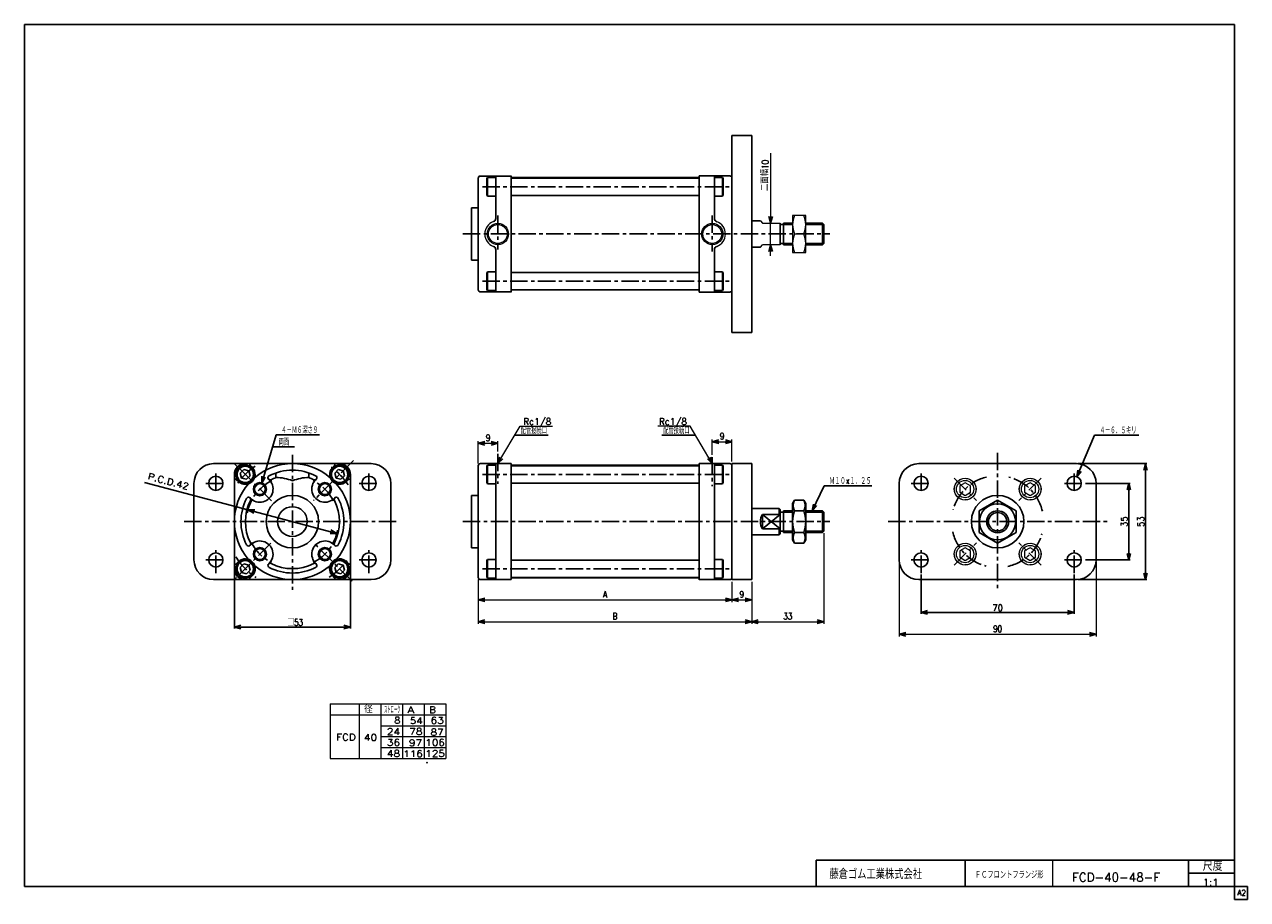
# Model space of a CAD drawing. Header units: millimetres. Extents: x -272 to 287, y -200 to 200.
import ezdxf
from ezdxf.enums import TextEntityAlignment as Align

# ---------------------------------------------------------------- set-up
doc = ezdxf.new("R2010")
doc.units = ezdxf.units.MM
doc.header["$LTSCALE"] = 0.25
doc.header["$PDSIZE"] = 1
doc.linetypes.add('CENTER', pattern=[50.8, 31.75, -6.35, 6.35, -6.35])
doc.linetypes.add('DASHED', pattern=[19.05, 12.7, -6.35])
doc.layers.add('Layer0001', color=7, linetype='Continuous')
doc.layers.add('ZUWAKU', color=7, linetype='Continuous')
doc.styles.add('FdaStyle0', font='txt.shx', dxfattribs={"width": 0.8, "bigfont": 'bigfont'})
doc.dimstyles.new('DaDimRotatedStyle', dxfattribs={"dimtxt": 3, "dimasz": 3.000002, "dimexe": 1, "dimexo": 1, "dimgap": 1, "dimtad": 3, "dimdsep": 46, "dimtxsty": 'FdaStyle0', "dimblk1": 'OPEN30', "dimblk2": 'OPEN30', "dimsah": 1, "dimcen": 0.09, "dimclrd": 4, "dimclre": 4, "dimclrt": 4, "dimadec": 0, "dimazin": 2, "dimtfac": 1, "dimtdec": 4, "dimtmove": 0, "dimatfit": 0, "dimfxl": 1, "dimarcsym": 0})

# ---------------------------------------------------------------- blocks, each defined once
blk = doc.blocks.new('_OPEN30')
at = {"color": 0, "linetype": 'ByBlock', "lineweight": -2}
for p, q in [((-1, 0.267949), (0, 0)), ((0, 0), (-1, -0.267949)), ((0, 0), (-1, 0))]:
    blk.add_line(p, q, dxfattribs=at)
blk = doc.blocks.new('*D1')
at = {"color": 4, "linetype": 'Continuous', "lineweight": 13}
for p, q in [((127.78, -45.75), (127.78, -79.75)), ((217.78, -45.75), (217.78, -79.75)), ((127.78, -78.75), (217.78, -78.75))]:
    blk.add_line(p, q, dxfattribs=at)
at = {"color": 4, "xscale": 3.000002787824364, "yscale": 2.999989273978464}
for p, rotation in [((127.78, -78.75), 180), ((217.78, -78.75), 360)]:
    blk.add_blockref('_OPEN30', p, dxfattribs=dict(at, rotation=rotation))
at = {"color": 4, "insert": (172.78, -77.75), "char_height": 3, "width": 9.75, "attachment_point": 8, "style": 'FdaStyle0'}
blk.add_mtext('\\T1.00;90', dxfattribs=at)
blk = doc.blocks.new('DC_GROUP_Φ40_1')
at = {"color": 4, "linetype": 'Continuous', "lineweight": 13}
for p, q in [((85.06, 112.72), (79.06, 112.72)), ((79.06, 112.72), (79.06, 95.72)), ((85.06, 95.72), (85.06, 112.72)), ((79.96, 104.22), (84.17, 104.22)), ((79.06, 95.72), (85.06, 95.72))]:
    blk.add_line(p, q, dxfattribs=at)
for centre, start, end in [((89.51, 108.47), 156.0093, 203.9907), ((74.62, 108.47), 336.0093, 23.9907), ((89.51, 99.97), 156.0093, 203.9907), ((74.62, 99.97), 336.0093, 23.9907)]:
    blk.add_arc(centre, 10.45, start, end, dxfattribs=at)
blk = doc.blocks.new('DA_IMAGEDIMGROUP_1')
at = {"color": 4, "linetype": 'Continuous', "lineweight": 13}
for p, q in [((69.04, 141.1), (69.04, 109.22)), ((69.04, 99.22), (69.04, 109.22)), ((69.04, 94.22), (69.04, 99.22))]:
    blk.add_line(p, q, dxfattribs=at)
at = {"color": 4, "xscale": 3.000002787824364, "yscale": 2.999989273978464}
for p, rotation in [((69.04, 109.22), 270), ((69.04, 99.22), 90)]:
    blk.add_blockref('_OPEN30', p, dxfattribs=dict(at, rotation=rotation))
at = {"color": 4, "insert": (68.04, 123.87), "char_height": 3, "width": 18.75, "attachment_point": 7, "rotation": 90, "style": 'FdaStyle0'}
blk.add_mtext('\\T1.00;二面幅10', dxfattribs=at)
blk = doc.blocks.new('*D4')
at = {"color": 4, "linetype": 'Continuous', "lineweight": 13}
for p, q in [((-64.63, -0.75), (-64.63, 9.57)), ((-64.63, 8.57), (-55.63, 8.57)), ((-55.63, 4.78), (-55.63, 9.57))]:
    blk.add_line(p, q, dxfattribs=at)
at = {"color": 4, "xscale": 3.000002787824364, "yscale": 2.999989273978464}
for p, rotation in [((-64.63, 8.57), 180), ((-55.63, 8.57), 360)]:
    blk.add_blockref('_OPEN30', p, dxfattribs=dict(at, rotation=rotation))
at = {"color": 4, "insert": (-60.13, 9.57), "char_height": 3, "width": 7.5, "attachment_point": 8, "style": 'FdaStyle0'}
blk.add_mtext('\\T1.00;9', dxfattribs=at)
blk = doc.blocks.new('*D5')
at = {"color": 4, "linetype": 'Continuous', "lineweight": 13}
for p, q in [((42.37, 3.22), (42.37, 10.27)), ((42.37, 9.27), (51.37, 9.27)), ((51.37, 0.25), (51.37, 10.27))]:
    blk.add_line(p, q, dxfattribs=at)
at = {"color": 4, "xscale": 3.000002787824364, "yscale": 2.999989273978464}
for p, rotation in [((42.37, 9.27), 180), ((51.37, 9.27), 360)]:
    blk.add_blockref('_OPEN30', p, dxfattribs=dict(at, rotation=rotation))
at = {"color": 4, "insert": (46.87, 10.27), "char_height": 3, "width": 7.5, "attachment_point": 8, "style": 'FdaStyle0'}
blk.add_mtext('\\T1.00;9', dxfattribs=at)
blk = doc.blocks.new('*D6')
at = {"color": 4, "linetype": 'Continuous', "lineweight": 13}
for p, q in [((-64.63, -53.75), (-64.63, -64)), ((51.37, -54.75), (51.37, -64)), ((-64.63, -63), (51.37, -63))]:
    blk.add_line(p, q, dxfattribs=at)
at = {"color": 4, "xscale": 3.000002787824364, "yscale": 2.999989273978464}
for p, rotation in [((-64.63, -63), 180), ((51.37, -63), 360)]:
    blk.add_blockref('_OPEN30', p, dxfattribs=dict(at, rotation=rotation))
at = {"color": 4, "insert": (-6.63, -62), "char_height": 3, "width": 7.5, "attachment_point": 8, "style": 'FdaStyle0'}
blk.add_mtext('\\T1.00;A', dxfattribs=at)
blk = doc.blocks.new('*D7')
at = {"color": 4, "linetype": 'Continuous', "lineweight": 13}
for p, q in [((51.37, -54.75), (51.37, -64)), ((60.37, -54.75), (60.37, -64)), ((51.37, -63), (60.37, -63))]:
    blk.add_line(p, q, dxfattribs=at)
at = {"color": 4, "xscale": 3.000002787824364, "yscale": 2.999989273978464}
for p, rotation in [((51.37, -63), 180), ((60.37, -63), 360)]:
    blk.add_blockref('_OPEN30', p, dxfattribs=dict(at, rotation=rotation))
at = {"color": 4, "insert": (55.87, -62), "char_height": 3, "width": 7.5, "attachment_point": 8, "style": 'FdaStyle0'}
blk.add_mtext('\\T1.00;9', dxfattribs=at)
blk = doc.blocks.new('*D8')
at = {"color": 4, "linetype": 'Continuous', "lineweight": 13}
for p, q in [((-64.63, -53.75), (-64.63, -74)), ((60.37, -54.75), (60.37, -74)), ((-64.63, -73), (60.37, -73))]:
    blk.add_line(p, q, dxfattribs=at)
at = {"color": 4, "xscale": 3.000002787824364, "yscale": 2.999989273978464}
for p, rotation in [((-64.63, -73), 180), ((60.37, -73), 360)]:
    blk.add_blockref('_OPEN30', p, dxfattribs=dict(at, rotation=rotation))
at = {"color": 4, "insert": (-2.13, -72), "char_height": 3, "width": 7.5, "attachment_point": 8, "style": 'FdaStyle0'}
blk.add_mtext('\\T1.00;B', dxfattribs=at)
blk = doc.blocks.new('*D9')
at = {"color": 4, "linetype": 'Continuous', "lineweight": 13}
for p, q in [((93.37, -32.55), (93.37, -74)), ((60.37, -54.75), (60.37, -74)), ((60.37, -73), (93.37, -73))]:
    blk.add_line(p, q, dxfattribs=at)
at = {"color": 4, "xscale": 3.000002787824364, "yscale": 2.999989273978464}
for p, rotation in [((60.37, -73), 180), ((93.37, -73), 360)]:
    blk.add_blockref('_OPEN30', p, dxfattribs=dict(at, rotation=rotation))
at = {"color": 4, "insert": (76.87, -72), "char_height": 3, "width": 11.25, "attachment_point": 8, "style": 'FdaStyle0'}
blk.add_mtext('\\T1.00;33', dxfattribs=at)
blk = doc.blocks.new('DC_GROUP_Φ40_2')
at = {"color": 4, "linetype": 'Continuous', "lineweight": 13}
for p, q in [((157.93, -9.52), (155.43, -10.96)), ((155.43, -10.96), (155.43, -13.85)), ((160.43, -10.96), (157.93, -9.52)), ((160.43, -13.85), (160.43, -10.96)), ((155.43, -13.85), (157.93, -15.29)), ((157.93, -15.29), (160.43, -13.85))]:
    blk.add_line(p, q, dxfattribs=at)
for radius in [5, 3.96]:
    blk.add_circle((157.93, -12.4), radius, dxfattribs=at)
at = {"color": 4, "linetype": 'DASHED', "lineweight": 13}
blk.add_circle((157.93, -12.4), 4.95, dxfattribs=at)
blk = doc.blocks.new('DC_GROUP_Φ40_3')
at = {"color": 4, "linetype": 'Continuous', "lineweight": 13}
for p, q in [((157.93, -39.21), (155.43, -40.66)), ((155.43, -40.66), (155.43, -43.55)), ((155.43, -43.55), (157.93, -44.99)), ((160.43, -40.66), (157.93, -39.21)), ((157.93, -44.99), (160.43, -43.55)), ((160.43, -43.55), (160.43, -40.66))]:
    blk.add_line(p, q, dxfattribs=at)
for radius in [5, 3.96]:
    blk.add_circle((157.93, -42.1), radius, dxfattribs=at)
at = {"color": 4, "linetype": 'DASHED', "lineweight": 13}
blk.add_circle((157.93, -42.1), 4.95, dxfattribs=at)
blk = doc.blocks.new('DC_GROUP_Φ40_4')
at = {"color": 4, "linetype": 'Continuous', "lineweight": 13}
for p, q in [((187.63, -39.21), (185.13, -40.66)), ((185.13, -40.66), (185.13, -43.55)), ((185.13, -43.55), (187.63, -44.99)), ((190.13, -40.66), (187.63, -39.21)), ((187.63, -44.99), (190.13, -43.55)), ((190.13, -43.55), (190.13, -40.66))]:
    blk.add_line(p, q, dxfattribs=at)
for radius in [5, 3.96]:
    blk.add_circle((187.63, -42.1), radius, dxfattribs=at)
at = {"color": 4, "linetype": 'DASHED', "lineweight": 13}
blk.add_circle((187.63, -42.1), 4.95, dxfattribs=at)
blk = doc.blocks.new('DC_GROUP_Φ40_5')
at = {"color": 4, "linetype": 'Continuous', "lineweight": 13}
for p, q in [((187.63, -9.52), (185.13, -10.96)), ((185.13, -10.96), (185.13, -13.85)), ((190.13, -10.96), (187.63, -9.52)), ((190.13, -13.85), (190.13, -10.96)), ((185.13, -13.85), (187.63, -15.29)), ((187.63, -15.29), (190.13, -13.85))]:
    blk.add_line(p, q, dxfattribs=at)
for radius in [5, 3.96]:
    blk.add_circle((187.63, -12.4), radius, dxfattribs=at)
at = {"color": 4, "linetype": 'DASHED', "lineweight": 13}
blk.add_circle((187.63, -12.4), 4.95, dxfattribs=at)

msp = doc.modelspace()

# ---------------------------------------------------------------- linework, layer by layer
at = {"color": 4, "linetype": 'Continuous', "lineweight": 25}
for p, q in [((51.371, 59.222), (51.371, 149.222)), ((51.371, 149.222), (60.371, 149.222)), ((60.371, 149.222), (60.371, 59.222)), ((-60.629, 129.523), (-60.329, 130.042)), ((-60.629, 122.062), (-60.629, 129.523)), ((-60.329, 121.542), (-60.329, 130.042)), ((-56.629, 130.042), (-60.329, 130.042)), ((-56.629, 111.293), (-56.629, 130.722)), ((-49.629, 104.322), (-49.629, 130.748)), ((-49.629, 129.792), (36.371, 129.792)), ((36.371, 104.322), (36.371, 130.748)), ((43.371, 111.268), (43.371, 130.748)), ((43.371, 130.042), (47.071, 130.042)), ((47.071, 121.542), (47.071, 130.042)), ((47.371, 129.523), (47.071, 130.042)), ((47.371, 122.062), (47.371, 129.523)), ((-60.329, 121.542), (-60.629, 122.062)), ((-56.629, 121.542), (-60.329, 121.542)), ((-49.629, 121.792), (36.371, 121.792)), ((43.371, 121.542), (47.071, 121.542)), ((47.071, 121.542), (47.371, 122.062)), ((60.371, 110.222), (64.371, 110.222)), ((73.371, 99.222), (73.371, 109.222)), ((73.371, 108.522), (74.871, 108.522)), ((74.871, 109.222), (79.063, 109.222)), ((74.871, 109.222), (74.871, 99.217)), ((74.871, 108.522), (79.063, 108.522)), ((85.063, 109.222), (92.671, 109.222)), ((85.063, 108.522), (93.371, 108.522)), ((92.671, 109.222), (93.371, 108.522)), ((92.671, 109.222), (92.671, 99.222)), ((93.371, 108.522), (93.371, 99.922)), ((-49.629, 104.123), (-49.629, 77.697)), ((36.371, 104.123), (36.371, 77.649)), ((-56.629, 97.151), (-56.629, 77.722)), ((43.371, 97.126), (43.371, 77.697)), ((60.371, 98.222), (64.371, 98.222)), ((73.371, 99.922), (74.829, 99.922)), ((74.871, 99.922), (79.063, 99.922)), ((74.871, 99.222), (79.063, 99.222)), ((85.063, 99.922), (93.371, 99.922)), ((85.063, 99.222), (92.671, 99.222)), ((93.371, 99.922), (92.671, 99.222)), ((-60.329, 86.902), (-60.629, 86.383)), ((-60.629, 86.383), (-60.629, 78.922)), ((-60.329, 86.902), (-60.329, 78.402)), ((-56.629, 86.902), (-60.329, 86.902)), ((-49.629, 86.652), (36.371, 86.652)), ((43.371, 86.902), (47.071, 86.902)), ((47.071, 86.902), (47.071, 78.402)), ((47.071, 86.902), (47.371, 86.383)), ((47.371, 86.383), (47.371, 78.922)), ((-60.629, 78.922), (-60.329, 78.402)), ((-56.629, 78.402), (-60.329, 78.402)), ((-49.629, 78.652), (36.371, 78.652)), ((43.371, 78.402), (47.071, 78.402)), ((47.371, 78.922), (47.071, 78.402)), ((51.371, 59.222), (60.371, 59.222)), ((-163.57, -9.646), (-157.029, 12.378)), ((-157.029, 12.378), (-137.229, 12.378)), ((-32.634, 12.228), (-47.97, 12.228)), ((19.376, 12.228), (34.712, 12.228)), ((217.081, 12.248), (209.043, -6.759)), ((217.081, 12.248), (237.386, 12.248)), ((-158.648, 6.926), (-148.535, 6.926)), ((-185.54, -0.752), (-113.54, -0.752)), ((-171.705, -3.455), (-173.338, -5.088)), ((-173.338, -5.088), (-172.74, -7.319)), ((-169.474, -4.053), (-171.705, -3.455)), ((-168.876, -6.283), (-169.474, -4.053)), ((-128.571, -3.455), (-130.204, -5.088)), ((-130.204, -5.088), (-129.606, -7.319)), ((-126.34, -4.053), (-128.571, -3.455)), ((-125.743, -6.283), (-126.34, -4.053)), ((-60.629, -1.952), (-60.329, -1.432)), ((-60.629, -9.413), (-60.629, -1.952)), ((-60.329, -9.932), (-60.329, -1.432)), ((-56.629, -1.432), (-60.329, -1.432)), ((-56.629, -27.252), (-56.629, -0.752)), ((-49.629, -27.153), (-49.629, -0.727)), ((-49.629, -1.682), (36.371, -1.682)), ((36.371, -27.153), (36.371, -0.727)), ((43.371, -27.153), (43.371, -0.727)), ((43.371, -1.432), (47.071, -1.432)), ((47.071, -9.932), (47.071, -1.432)), ((47.371, -1.952), (47.071, -1.432)), ((47.371, -9.413), (47.371, -1.952)), ((51.371, -53.752), (51.371, -0.752)), ((51.371, -0.752), (60.371, -0.752)), ((60.371, -0.752), (60.371, -53.752)), ((136.777, -0.752), (208.777, -0.752)), ((209.377, -0.752), (240.977, -0.752)), ((240.377, -0.752), (240.377, -53.752)), ((-169.843, -21.887), (-217.108, -9.397)), ((-194.54, -44.752), (-194.54, -9.752)), ((-172.74, -7.319), (-170.509, -7.916)), ((-170.509, -7.916), (-168.876, -6.283)), ((-129.606, -7.319), (-127.376, -7.916)), ((-127.376, -7.916), (-125.743, -6.283)), ((-104.54, -9.752), (-104.54, -44.752)), ((-60.329, -9.932), (-60.629, -9.413)), ((-56.629, -9.932), (-60.329, -9.932)), ((-49.629, -9.682), (36.371, -9.682)), ((43.371, -9.932), (47.071, -9.932)), ((47.071, -9.932), (47.371, -9.413)), ((87.98, -22.252), (93.473, -10.885)), ((93.473, -10.885), (115.336, -10.885)), ((127.777, -44.752), (127.777, -9.752)), ((212.877, -9.752), (233.377, -9.752)), ((217.777, -9.752), (217.777, -44.752)), ((232.777, -9.752), (232.777, -44.752)), ((-169.843, -21.887), (-129.237, -32.618)), ((60.371, -21.252), (72.871, -21.252)), ((72.871, -21.252), (73.371, -21.752)), ((72.871, -21.252), (72.871, -23.952)), ((73.371, -32.752), (73.371, -21.752)), ((74.871, -22.252), (79.063, -22.252)), ((74.871, -22.252), (74.871, -32.258)), ((79.966, -17.437), (79.063, -19.002)), ((79.063, -35.502), (79.063, -19.002)), ((79.966, -17.442), (84.159, -17.442)), ((79.966, -22.345), (84.159, -22.345)), ((84.159, -17.437), (85.063, -19.002)), ((85.063, -35.502), (85.063, -19.002)), ((85.063, -22.252), (92.671, -22.252)), ((92.671, -22.252), (93.371, -22.952)), ((92.671, -22.252), (92.671, -32.252)), ((172.777, -17.488), (164.277, -22.396)), ((181.277, -22.396), (172.777, -17.488)), ((-56.629, -27.252), (-56.629, -53.752)), ((-49.629, -27.352), (-49.629, -53.778)), ((36.371, -27.352), (36.371, -53.826)), ((43.371, -27.352), (43.371, -53.778)), ((65.371, -23.952), (65.371, -30.552)), ((65.371, -23.952), (73.371, -23.952)), ((73.371, -23.952), (65.371, -30.552)), ((65.371, -23.952), (73.371, -30.552)), ((73.371, -22.952), (74.871, -22.952)), ((74.871, -22.952), (79.063, -22.952)), ((85.063, -22.952), (93.371, -22.952)), ((93.371, -22.952), (93.371, -31.552)), ((164.277, -22.396), (164.277, -32.211)), ((181.277, -32.211), (181.277, -22.396)), ((60.371, -33.252), (72.871, -33.252)), ((65.371, -30.552), (73.371, -30.552)), ((72.871, -33.252), (72.871, -30.552)), ((72.871, -33.252), (73.371, -32.752)), ((73.371, -31.552), (74.829, -31.552)), ((74.871, -31.552), (79.063, -31.552)), ((74.871, -32.252), (79.063, -32.252)), ((79.914, -32.16), (84.159, -32.16)), ((85.063, -31.552), (93.371, -31.552)), ((85.063, -32.252), (92.671, -32.252)), ((93.371, -31.552), (92.671, -32.252)), ((164.277, -32.211), (172.777, -37.118)), ((172.777, -37.118), (181.277, -32.211)), ((79.966, -37.067), (79.063, -35.502)), ((84.159, -37.067), (79.966, -37.067)), ((84.159, -37.067), (85.063, -35.502)), ((-60.329, -44.572), (-60.629, -45.092)), ((-60.329, -44.572), (-60.329, -53.072)), ((-56.629, -44.572), (-60.329, -44.572)), ((43.371, -44.572), (47.071, -44.572)), ((47.071, -44.572), (47.071, -53.072)), ((47.071, -44.572), (47.371, -45.092)), ((-176.04, -49.352), (-176.04, -76.036)), ((-171.705, -46.588), (-173.338, -48.221)), ((-173.338, -48.221), (-172.74, -50.452)), ((-169.474, -47.186), (-171.705, -46.588)), ((-170.509, -51.05), (-168.876, -49.417)), ((-168.876, -49.417), (-169.474, -47.186)), ((-128.571, -46.588), (-130.204, -48.221)), ((-130.204, -48.221), (-129.606, -50.452)), ((-126.34, -47.186), (-128.571, -46.588)), ((-127.376, -51.05), (-125.743, -49.417)), ((-125.743, -49.417), (-126.34, -47.186)), ((-123.04, -49.352), (-123.04, -76.036)), ((-60.629, -45.092), (-60.629, -52.553)), ((-49.629, -44.822), (36.371, -44.822)), ((47.371, -45.092), (47.371, -52.553)), ((212.877, -44.752), (233.377, -44.752)), ((-113.54, -53.752), (-185.54, -53.752)), ((-172.74, -50.452), (-170.509, -51.05)), ((-129.606, -50.452), (-127.376, -51.05)), ((-60.629, -52.553), (-60.329, -53.072)), ((-56.629, -53.072), (-60.329, -53.072)), ((-49.629, -52.822), (36.371, -52.822)), ((43.371, -53.072), (47.071, -53.072)), ((47.371, -52.553), (47.071, -53.072)), ((51.371, -53.752), (60.371, -53.752)), ((208.777, -53.752), (136.777, -53.752)), ((137.777, -51.352), (137.777, -69.352)), ((207.777, -51.352), (207.777, -69.352)), ((209.377, -53.752), (240.977, -53.752)), ((137.777, -68.752), (207.777, -68.752)), ((-176.04, -75.436), (-123.04, -75.436))]:
    msp.add_line(p, q, dxfattribs=at)
at = {"color": 4, "linetype": 'Continuous', "lineweight": 13}
for p, q in [((36.371, 129.972), (-49.629, 129.972)), ((64.371, 110.222), (65.371, 109.222)), ((65.371, 109.222), (73.371, 109.222)), ((79.063, 109.222), (79.063, 99.222)), ((64.371, 98.222), (65.371, 99.222)), ((73.371, 99.222), (65.371, 99.222)), ((36.371, 78.472), (-49.629, 78.472)), ((-55.629, -0.752), (-45.486, 16.438)), ((-45.486, 16.438), (-30.712, 16.438)), ((32.227, 16.438), (17.454, 16.438)), ((42.371, -0.752), (32.227, 16.438)), ((36.371, -1.502), (-49.629, -1.502)), ((-49.629, -53.002), (36.371, -53.002)), ((-132.24, -110.526), (-79.435, -110.526)), ((-132.24, -110.526), (-132.24, -135.526)), ((-119.031, -110.526), (-119.031, -135.526)), ((-109.132, -110.526), (-109.132, -135.526)), ((-99.233, -110.526), (-99.233, -135.526)), ((-89.334, -110.526), (-89.334, -135.526)), ((-79.435, -110.526), (-79.435, -135.526)), ((-132.24, -115.526), (-79.435, -115.526)), ((-109.132, -120.526), (-79.435, -120.526)), ((-109.108, -125.526), (-79.435, -125.526)), ((-109.132, -130.526), (-79.435, -130.526)), ((-132.24, -135.526), (-79.435, -135.526))]:
    msp.add_line(p, q, dxfattribs=at)
at = {"color": 4, "linetype": 'CENTER', "lineweight": 25}
for p, q in [((-62.702, 125.792), (50.207, 125.792)), ((42.371, 112.742), (42.371, 96.282)), ((-71.607, 104.222), (96.129, 104.222)), ((-62.702, 82.652), (50.207, 82.652)), ((42.371, 2.222), (42.371, -11.059)), ((172.777, 4.248), (172.777, -58.752)), ((-184.54, -5.252), (-184.54, -14.252)), ((-114.54, -5.252), (-114.54, -14.252)), ((137.777, -5.252), (137.777, -14.252)), ((207.777, -5.252), (207.777, -14.252)), ((-189.04, -9.752), (-180.04, -9.752)), ((-119.04, -9.752), (-110.04, -9.752)), ((-62.702, -5.682), (50.207, -5.682)), ((133.277, -9.752), (142.277, -9.752)), ((152.85, -7.326), (163.113, -17.589)), ((192.703, -7.326), (182.44, -17.589)), ((203.277, -9.752), (212.277, -9.752)), ((-198.99, -27.252), (-101.527, -27.252)), ((-71.607, -27.252), (96.129, -27.252)), ((122.777, -27.252), (222.777, -27.252)), ((152.85, -47.178), (163.113, -36.916)), ((192.703, -47.178), (182.44, -36.916)), ((-184.54, -50.752), (-184.54, -40.252)), ((-114.54, -50.752), (-114.54, -40.252)), ((137.777, -50.752), (137.777, -40.252)), ((207.777, -50.752), (207.777, -40.252)), ((-189.04, -44.752), (-180.04, -44.752)), ((-119.04, -44.752), (-110.04, -44.752)), ((-62.702, -48.822), (50.207, -48.822)), ((133.277, -44.752), (142.277, -44.752)), ((203.277, -44.752), (212.277, -44.752))]:
    msp.add_line(p, q, dxfattribs=at)
at = {"color": 4, "linetype": 'Continuous', "lineweight": 13}
for centre, radius in [((-55.629, 104.222), 4.848), ((-55.629, 104.222), 4.298), ((42.371, 104.197), 4.85), ((42.371, 104.197), 4.3)]:
    msp.add_circle(centre, radius, dxfattribs=at)
at = {"color": 4, "linetype": 'Continuous', "lineweight": 25}
for centre, radius in [((-171.107, -5.686), 4.25), ((-171.107, -5.686), 3.73), ((-127.973, -5.686), 4.25), ((-127.973, -5.686), 3.73), ((-184.54, -9.752), 3.25), ((-114.54, -9.752), 3.25), ((137.777, -9.752), 3.25), ((207.777, -9.752), 3.25), ((172.777, -27.252), 12), ((172.777, -27.303), 8.25), ((172.777, -27.303), 5), ((172.777, -27.303), 4.2), ((-184.54, -44.752), 3.25), ((-171.107, -48.819), 4.25), ((-127.973, -48.819), 4.25), ((-114.54, -44.752), 3.25), ((137.777, -44.752), 3.25), ((207.777, -44.752), 3.25), ((-171.107, -48.819), 3.73), ((-127.973, -48.819), 3.73)]:
    msp.add_circle(centre, radius, dxfattribs=at)
at = {"color": 4, "linetype": 'Continuous', "lineweight": 13}
for centre, start, end in [((-55.629, 104.222), 109.47122, 250.52878), ((42.371, 104.197), 289.47122, 70.52878)]:
    msp.add_arc(centre, 6, start, end, dxfattribs=at)
at = {"color": 4, "linetype": 'Continuous', "lineweight": 25}
for centre, radius, start, end in [((-58.129, 111.293), 1.5, 289.47122, 0), ((44.871, 111.268), 1.5, 180, 250.52878), ((-58.129, 97.151), 1.5, 0, 70.52878), ((44.871, 97.126), 1.5, 109.47122, 180), ((-185.54, -9.752), 9, 90, 180), ((-113.54, -9.752), 9, 0, 90), ((136.777, -9.752), 9, 90, 180), ((208.777, -9.752), 9, 0, 90), ((-157.04, -27.103), 20, 67.97569, 90), ((-142.04, -27.103), 20, 90, 112.02431), ((92.842, -27.252), 13.779, 159.136, 200.864), ((84.216, -19.891), 4.907, 150.00001, 209.99999), ((79.909, -19.891), 4.907, 330.00001, 29.99999), ((71.283, -27.252), 13.779, 339.136, 20.864), ((70.316, -27.252), 5.945, 146.2832, 213.7168), ((84.216, -34.614), 4.907, 150.00001, 209.99999), ((79.909, -34.614), 4.907, 330.00001, 29.99999), ((-185.54, -44.752), 9, 180, 270), ((-113.54, -44.752), 9, 270, 0), ((136.777, -44.752), 9, 180, 270), ((208.777, -44.752), 9, 270, 0)]:
    msp.add_arc(centre, radius, start, end, dxfattribs=at)
at = {"color": 4, "linetype": 'CENTER', "lineweight": 25}
for centre, radius, start, end in [((172.777, -27.252), 21, 104.19706, 165.0657), ((172.777, -27.252), 21, 13.11023, 75.7741), ((172.777, -27.252), 21, 192.82698, 255.41894), ((172.777, -27.252), 21, 282.79102, 344.54378), ((-149.54, -27.252), 30.5, 211.79795, 237.02351)]:
    msp.add_arc(centre, radius, start, end, dxfattribs=at)
at = {"color": 5, "linetype": 'Continuous'}
msp.add_point((-87.969, -137.414), dxfattribs=at)
at = {"layer": 'Layer0001', "color": 4, "linetype": 'Continuous', "lineweight": 25}
for p, q in [((-64.629, 129.722), (-64.629, 116.222)), ((-64.629, 104.222), (-64.629, 129.722)), ((-63.629, 130.722), (-50.079, 130.722)), ((-63.629, 130.722), (-49.629, 130.722)), ((50.371, 130.748), (36.371, 130.748)), ((51.371, 129.748), (51.371, 104.222)), ((51.371, 129.697), (51.371, 116.197)), ((-67.629, 116.222), (-67.629, 92.222)), ((-67.629, 116.222), (-64.629, 116.222)), ((-64.629, 104.222), (-64.629, 78.722)), ((51.371, 78.697), (51.371, 104.222)), ((-67.629, 92.222), (-64.629, 92.222)), ((-63.629, 77.722), (-49.629, 77.722)), ((50.371, 77.697), (36.371, 77.697)), ((-171.04, -0.752), (-128.04, -0.752)), ((-168.823, -1.606), (-167.689, -2.74)), ((-157.04, -4.981), (-157.04, -7.103)), ((-142.04, -4.981), (-142.04, -7.103)), ((-131.391, -2.74), (-130.258, -1.606)), ((-64.629, -1.752), (-64.629, -15.252)), ((-64.629, -27.252), (-64.629, -1.752)), ((-63.629, -0.752), (-50.079, -0.752)), ((-63.629, -0.752), (-49.629, -0.752)), ((50.371, -0.727), (36.371, -0.727)), ((50.371, -0.727), (36.371, -0.727)), ((50.371, -0.727), (36.371, -0.727)), ((51.371, -1.727), (51.371, -27.252)), ((51.371, -1.778), (51.371, -15.278)), ((-176.04, -5.752), (-176.04, -48.752)), ((-175.187, -7.97), (-174.054, -9.102)), ((-125.027, -9.104), (-123.894, -7.97)), ((-123.04, -5.752), (-123.04, -48.752)), ((-67.629, -15.252), (-67.629, -39.252)), ((-67.629, -15.252), (-64.629, -15.252)), ((-64.629, -27.252), (-64.629, -52.752)), ((51.371, -52.778), (51.371, -27.252)), ((-67.629, -39.252), (-64.629, -39.252)), ((-175.187, -46.535), (-174.053, -45.401)), ((-125.027, -45.401), (-123.894, -46.535)), ((-171.04, -53.752), (-128.04, -53.752)), ((-168.823, -52.899), (-167.837, -51.913)), ((-131.391, -51.765), (-130.258, -52.899)), ((-63.629, -53.752), (-49.629, -53.752)), ((50.371, -53.778), (36.371, -53.778))]:
    msp.add_line(p, q, dxfattribs=at)
at = {"layer": 'Layer0001', "color": 4, "linetype": 'CENTER', "lineweight": 25}
for p, q in [((-55.629, 112.627), (-55.629, 97.168)), ((-149.54, 3.248), (-149.54, -58.414)), ((-121.611, 0.677), (-139.841, -17.553)), ((-55.629, 3.777), (-55.629, -9.944)), ((-159.021, -17.772), (-176.554, -0.238)), ((-159.403, -37.115), (-176.788, -54.5)), ((-122.262, -54.531), (-140.214, -36.578))]:
    msp.add_line(p, q, dxfattribs=at)
at = {"layer": 'Layer0001', "color": 4, "linetype": 'Continuous', "lineweight": 25}
for centre, radius in [((-164.389, -12.403), 3), ((-164.389, -12.403), 2.5), ((-134.691, -12.403), 3), ((-134.691, -12.403), 2.5), ((-149.54, -27.252), 12), ((-149.54, -27.252), 6.8), ((-164.389, -42.102), 3), ((-134.691, -42.102), 3), ((-164.389, -42.102), 2.5), ((-134.691, -42.102), 2.5)]:
    msp.add_circle(centre, radius, dxfattribs=at)
for centre, radius, start, end in [((-63.629, 129.722), 1, 90, 180), ((-63.629, 129.722), 1, 90, 180), ((50.371, 129.748), 1, 0, 90), ((-63.629, 78.722), 1, 180, 270), ((50.371, 78.697), 1, 270, 0), ((-171.04, -5.752), 5, 90, 180), ((-171.107, -5.686), 4.5, 229.23058, 40.76942), ((-168.469, -1.252), 0.5, 90, 225), ((-149.54, -27.252), 26.5, 49.15565, 130.84435), ((-149.54, -27.252), 23.5, 63.09753, 116.90247), ((-127.973, -5.686), 4.5, 139.24222, 310.76942), ((-130.611, -1.252), 0.5, 315, 90), ((-128.04, -5.752), 5, 0, 90), ((-63.629, -1.752), 1, 90, 180), ((-63.629, -1.752), 1, 90, 180), ((50.371, -1.727), 1, 0, 90), ((50.371, -1.727), 1, 0, 90), ((50.371, -1.727), 1, 0, 90), ((-175.54, -8.323), 0.5, 45, 180), ((-149.54, -27.252), 26.5, 139.15565, 220.48704), ((-164.389, -12.403), 6, 221.83153, 49.67269), ((-159.721, -7.187), 1, 107.28383, 296.90247), ((-159.721, -7.187), 1, 107.28383, 304.19713), ((-159.721, -7.187), 1, 116.90247, 304.19713), ((-149.54, -27.252), 21.5, 110.41621, 116.90247), ((-149.54, -27.252), 21.5, 63.09753, 69.58379), ((-134.691, -12.403), 6, 131.83153, 319.01513), ((-139.359, -7.187), 1, 243.09753, 63.09753), ((-149.54, -27.252), 26.5, 319.51296, 40.84435), ((-123.54, -8.323), 0.5, 0, 135), ((-149.54, -27.252), 23.5, 153.09753, 206.90247), ((-169.605, -17.072), 1, 333.09753, 153.09753), ((-129.475, -17.072), 1, 26.90247, 217.5756), ((-149.54, -27.252), 23.5, 333.09753, 26.90247), ((-149.54, -27.252), 21.5, 153.09753, 206.90247), ((-149.54, -27.252), 21.5, 333.09753, 26.90247), ((-169.605, -37.433), 1, 206.90247, 26.90247), ((-164.389, -42.102), 6, 311.83153, 138.16847), ((-134.691, -42.102), 6, 41.83153, 228.16847), ((-129.475, -37.433), 1, 153.09753, 333.09753), ((-129.475, -37.433), 1, 153.09753, 333.09753), ((-171.04, -48.752), 4.5, 318.03737, 131.95492), ((-128.04, -48.752), 4.5, 48.03737, 221.96263), ((-175.54, -46.181), 0.5, 180, 315), ((-171.04, -48.752), 5, 180, 270), ((-149.54, -27.252), 26.5, 229.51296, 310.48704), ((-159.721, -47.317), 1, 63.09753, 243.09753), ((-149.54, -27.252), 23.5, 243.09753, 296.90247), ((-149.54, -27.252), 21.5, 243.09753, 296.90247), ((-139.359, -47.317), 1, 296.90247, 116.90247), ((-128.04, -48.752), 5, 270, 0), ((-123.54, -46.181), 0.5, 225, 0), ((-168.469, -53.252), 0.5, 135, 270), ((-130.611, -53.252), 0.5, 270, 45), ((-63.629, -52.752), 1, 180, 270), ((50.371, -52.778), 1, 270, 0)]:
    msp.add_arc(centre, radius, start, end, dxfattribs=at)
at = {"layer": 'Layer0001', "color": 4, "linetype": 'CENTER', "lineweight": 25}
for radius, start, end in [(30.5, 123.99585, 146.24456), (30.5, 33.48608, 57.18122), (21, 116.49484, 169.18501), (21, 26.90247, 63.09753), (21, 296.90247, 349.45869), (21, 206.90247, 243.09753), (30.5, 303.59198, 326.49928)]:
    msp.add_arc((-149.54, -27.252), radius, start, end, dxfattribs=at)
at = {"layer": 'ZUWAKU', "color": 5, "linetype": 'Continuous', "lineweight": 25}
for p, q in [((281, 200), (-272, 200)), ((-272, -194), (-272, 200)), ((281, -200), (281, 200)), ((287, -194), (-272, -194)), ((287, -200), (287, -194)), ((287, -200), (281, -200))]:
    msp.add_line(p, q, dxfattribs=at)
at = {"layer": 'ZUWAKU', "color": 4, "linetype": 'Continuous', "lineweight": 25}
for p, q in [((89.907, -182), (280.907, -182)), ((89.907, -194), (89.907, -182)), ((157.907, -182), (157.907, -194)), ((260.042, -194), (260.042, -182)), ((260.042, -188), (280.907, -188))]:
    msp.add_line(p, q, dxfattribs=at)
at = {"layer": 'ZUWAKU', "color": 4, "linetype": 'Continuous', "lineweight": 13}
msp.add_line((197.907, -182), (197.907, -194), dxfattribs=at)

# ---------------------------------------------------------------- block references
at = {"linetype": 'Continuous'}
for name in ['DA_IMAGEDIMGROUP_1', 'DC_GROUP_Φ40_1', 'DC_GROUP_Φ40_2', 'DC_GROUP_Φ40_5', 'DC_GROUP_Φ40_3', 'DC_GROUP_Φ40_4']:
    msp.add_blockref(name, (0, 0), dxfattribs=at)
at = {"color": 4, "xscale": 3.000002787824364, "yscale": 2.999989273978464}
for p, rotation in [((-55.629, -0.752), 239.4564420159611), ((42.371, -0.752), 300.5435579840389), ((209.043, -6.759), 247.0742079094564), ((240.377, -0.752), 90), ((-163.57, -9.646), 253.4571797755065), ((232.777, -9.752), 90), ((-169.843, -21.887), 165.1972531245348), ((87.98, -22.252), 244.2076139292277), ((-129.237, -32.618), 345.1972531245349), ((232.777, -44.752), 270), ((240.377, -53.752), 270), ((137.777, -68.752), 180), ((207.777, -68.752), 360), ((-176.04, -75.436), 180), ((-123.04, -75.436), 360)]:
    msp.add_blockref('_OPEN30', p, dxfattribs=dict(at, rotation=rotation))

# ---------------------------------------------------------------- texts
at = {"color": 4, "style": 'FdaStyle0'}
for s, height, width, p, p2 in [('Rc1/8', 3, 0.810127, (-44.038, 16.99), (-31.238, 16.99)), ('Rc1/8', 3, 0.810127, (17.98, 16.99), (30.78, 16.99)), ('４－Ｍ６深さ９', 3, 0.666667, (-154.629, 12.978), (-137.829, 12.978)), ('配管接続口', 3, 0.666667, (-45.208, 12.838), (-33.208, 12.838)), ('配管接続口', 3, 0.666667, (19.95, 12.838), (31.95, 12.838)), ('４－６．５キリ', 3, 0.666667, (219.481, 12.848), (236.281, 12.848)), ('両面', 3, 0.666667, (-155.848, 7.526), (-151.048, 7.526)), ('Ｍ１０×１．２５', 3, 0.666667, (95.873, -10.285), (115.073, -10.285)), ('70', 3, 0.8, (170.377, -68.152), (175.177, -68.152)), ('□53', 3, 0.75, (-151.94, -74.836), (-144.74, -74.836)), ('   径', 3, 0.952381, (-124.817, -114.609), (-112.817, -114.609)), ('ストローク', 3, 0.416667, (-107.632, -114.86), (-100.132, -114.86)), ('FCD-40-48-F', 4, 0.820408, (206.836, -191.795), (247.036, -191.795)), ('1:1', 3, 0.8, (266.55, -193.595), (273.75, -193.595))]:
    msp.add_text(s, height=height, dxfattribs=dict(at, width=width)).set_placement(p, p2, align=Align.FIT)
at = {"color": 4, "style": 'FdaStyle0', "width": 0.8}
for s, rotation, p, p2 in [('P.C.D.42', -14.80275, (-215.879, -7.849), (-197.316, -12.755)), ('35', 90, (232.177, -29.652), (232.177, -24.852)), ('53', 90, (239.777, -29.652), (239.777, -24.852))]:
    msp.add_text(s, height=3, rotation=rotation, dxfattribs=at).set_placement(p, p2, align=Align.FIT)
at = {"color": 4, "style": 'FdaStyle0'}
for s, p, p2 in [('A', (-96.906, -114.737), (-93.906, -114.737)), ('B', (-87.007, -114.737), (-84.007, -114.737)), ('8', (-103.089, -119.563), (-100.089, -119.563)), ('54', (-95.919, -119.737), (-89.919, -119.737)), ('63', (-86.373, -119.63), (-80.373, -119.63)), ('24', (-106.331, -124.737), (-100.331, -124.737)), ('78', (-96.091, -124.664), (-90.091, -124.664)), ('87', (-86.422, -125.004), (-80.422, -125.004)), ('FCD', (-129.558, -127.237), (-120.558, -127.237)), ('40', (-116.87, -127.37), (-110.87, -127.37)), ('36', (-106.358, -129.737), (-100.358, -129.737)), ('97', (-96.243, -129.837), (-90.243, -129.837)), ('106', (-88.831, -129.737), (-79.831, -129.737)), ('48', (-106.358, -134.737), (-100.358, -134.737)), ('116', (-98.901, -134.837), (-89.901, -134.837)), ('125', (-88.831, -134.737), (-79.831, -134.737))]:
    msp.add_text(s, height=3, dxfattribs=at).set_placement(p, p2, align=Align.FIT)
at = {"layer": 'ZUWAKU', "color": 4, "style": 'FdaStyle0'}
for s, height, width, p, p2 in [('尺度', 3.8, 0.749175, (266.522, -186.78), (275.602, -186.78)), ('藤倉ゴム工業株式会社', 4.5, 0.652778, (95.92, -190.657), (138.22, -190.657)), ('ＦＣフロントフランジ形', 3, 0.704036, (162.367, -190.287), (193.767, -190.287))]:
    msp.add_text(s, height=height, dxfattribs=dict(at, width=width)).set_placement(p, p2, align=Align.FIT)
at = {"layer": 'ZUWAKU', "color": 7, "style": 'FdaStyle0', "width": 0.8}
msp.add_text('A2', height=2.5, dxfattribs=at).set_placement((282.307, -198.125), (286.307, -198.125), align=Align.FIT)

# ---------------------------------------------------------------- dimensions: what is measured, and where the dimension line sits
at = {"linetype": 'Continuous', "lineweight": 13}
for base, p1, p2, picture, middle in [((-55.629, 8.568), (-64.629, -1.752), (-55.629, 3.777), '*D4', (-60.129, 8.568)), ((51.371, 9.273), (42.371, 2.222), (51.371, -0.752), '*D5', (46.871, 9.273)), ((93.371, -73.002), (60.371, -53.752), (93.371, -31.552), '*D9', (76.871, -73.002)), ((217.777, -78.752), (127.777, -44.752), (217.777, -44.752), '*D1', (172.777, -78.752)), ((60.371, -63.002), (51.371, -53.752), (60.371, -53.752), '*D7', (55.871, -63.002))]:
    dim = msp.add_linear_dim(base=base, p1=p1, p2=p2, dimstyle='DaDimRotatedStyle', override={"dimtxt": 3, "dimasz": 3.000002, "dimexe": 1, "dimexo": 1, "dimgap": 1, "dimtad": 3, "dimtih": 0, "dimtoh": 0, "dimdec": 2, "dimzin": 8, "dimtxsty": 'FdaStyle0', "dimblk1": 'OPEN30', "dimblk2": 'OPEN30', "dimsah": 1, "dimclrd": 4, "dimclre": 4, "dimclrt": 4, "dimazin": 2, "dimtofl": 1, "dimatfit": 0, "dimtolj": 0, "dimtzin": 8}, dxfattribs=at)
    dim.commit()
    dim.dimension.update_dxf_attribs({"geometry": picture, "text_midpoint": middle})
for base, p2, text, picture, middle in [((51.371, -63.002), (51.371, -53.752), 'A', '*D6', (-6.629, -63.002)), ((60.371, -73.002), (60.371, -53.752), 'B', '*D8', (-2.129, -73.002))]:
    dim = msp.add_linear_dim(base=base, p1=(-64.629, -52.752), p2=p2, text=text, dimstyle='DaDimRotatedStyle', override={"dimtxt": 3, "dimasz": 3.000002, "dimexe": 1, "dimexo": 1, "dimgap": 1, "dimtad": 3, "dimtih": 0, "dimtoh": 0, "dimdec": 2, "dimzin": 8, "dimtxsty": 'FdaStyle0', "dimblk1": 'OPEN30', "dimblk2": 'OPEN30', "dimsah": 1, "dimclrd": 4, "dimclre": 4, "dimclrt": 4, "dimazin": 2, "dimtofl": 1, "dimatfit": 0, "dimtolj": 0, "dimtzin": 8}, dxfattribs=at)
    dim.commit()
    dim.dimension.update_dxf_attribs({"geometry": picture, "text_midpoint": middle})

doc.saveas('drawing.dxf')
